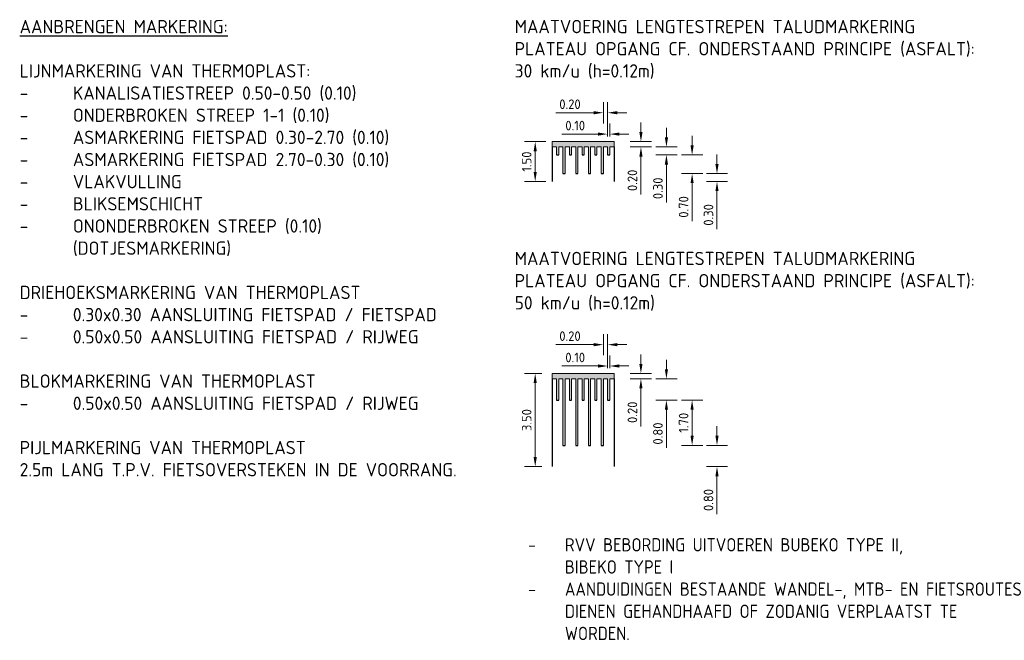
# Model space of a CAD drawing. Header units: metres. Extents: x 163543 to 168130, y 402678 to 405437.
# Tile 212 of 256: x 167216 to 167253, y 403367 to 403390. Entities that reach past the tile are written whole.
import ezdxf

# ---------------------------------------------------------------- set-up
doc = ezdxf.new("R2010")
doc.units = ezdxf.units.M
doc.layers.get('0').update_dxf_attribs({"lineweight": 25})
for name, color, linetype, lineweight in [('X-CA190022.004-UO-TXT_Legenda$0$N-WE-VW-MARKERING-G', 7, 'Continuous', 35), ('X-CA190022.004-UO-TXT_Legenda$0$X-XX-AL-M', 7, 'Continuous', 18), ('X-CA190022.004-UO-TXT_Legenda$0$X-XX-AL-T25', 7, 'Continuous', 25)]:
    doc.layers.add(name, color=color, linetype=linetype, lineweight=lineweight)
doc.styles.add('X-CA190022.004-UO-TXT_Legenda$0$NLCS-ISO-M200-T18', font='NLCS-ISO.ttf', dxfattribs={"height": 0.36})
doc.styles.add('X-CA190022.004-UO-TXT_Legenda$0$NLCS-ISO-M500-T25', font='NLCS-ISO.ttf', dxfattribs={"height": 1.25})
doc.dimstyles.new('X-CA190022.004-UO-TXT_Legenda$0$NLCS-M200-T18-PIJL_L2_H1', dxfattribs={"dimscale": 0.2, "dimtxt": 2.5, "dimasz": 1.8, "dimexe": 2, "dimexo": 2, "dimgap": 0.7, "dimtad": 1, "dimzin": 0, "dimdsep": 46, "dimtxsty": 'X-CA190022.004-UO-TXT_Legenda$0$NLCS-ISO-M200-T18', "dimcen": 0, "dimdle": 2, "dimclrd": 256, "dimclre": 256, "dimclrt": 10, "dimadec": 1, "dimazin": 0, "dimtfac": 1, "dimtdec": 3, "dimtofl": 0, "dimtmove": 0, "dimatfit": 3, "dimfxl": 2, "dimfxlon": 1, "dimtfillclr": 256, "dimtolj": 1, "dimtzin": 0, "dimlwd": -1, "dimlwe": -1, "dimarcsym": 0})

# ---------------------------------------------------------------- blocks, each defined once
blk = doc.blocks.new('*D720')
at = {"layer": 'X-CA190022.004-UO-TXT_Legenda$0$X-XX-AL-M', "transparency": 16777216}
for p, q in [((167239.532, 403385.943), (167239.532, 403386.303)), ((167239.132, 403385.583), (167239.932, 403385.583)), ((167239.132, 403385.383), (167239.932, 403385.383)), ((167239.532, 403385.023), (167239.532, 403383.591))]:
    blk.add_line(p, q, dxfattribs=at)
for points in [[(167239.472, 403385.943), (167239.592, 403385.943), (167239.532, 403385.583)], [(167239.472, 403385.023), (167239.592, 403385.023), (167239.532, 403385.383)]]:
    blk.add_solid(points, dxfattribs=at)
at = {"layer": 'X-CA190022.004-UO-TXT_Legenda$0$X-XX-AL-M', "transparency": 16777216, "insert": (167239.212, 403384.127), "char_height": 0.36, "attachment_point": 5, "rotation": 90, "style": 'X-CA190022.004-UO-TXT_Legenda$0$NLCS-ISO-M200-T18'}
blk.add_mtext('\\A1;0.20', dxfattribs=at)
blk = doc.blocks.new('*D721')
at = {"layer": 'X-CA190022.004-UO-TXT_Legenda$0$X-XX-AL-M', "transparency": 16777216}
for p, q in [((167238.28, 403385.783), (167238.28, 403386.268)), ((167238.36, 403385.783), (167238.36, 403386.268)), ((167237.92, 403385.868), (167236.56, 403385.868)), ((167238.72, 403385.868), (167239.08, 403385.868))]:
    blk.add_line(p, q, dxfattribs=at)
for points in [[(167237.92, 403385.928), (167237.92, 403385.808), (167238.28, 403385.868)], [(167238.72, 403385.928), (167238.72, 403385.808), (167238.36, 403385.868)]]:
    blk.add_solid(points, dxfattribs=at)
at = {"layer": 'X-CA190022.004-UO-TXT_Legenda$0$X-XX-AL-M', "transparency": 16777216, "insert": (167237.06, 403386.188), "char_height": 0.36, "attachment_point": 5, "style": 'X-CA190022.004-UO-TXT_Legenda$0$NLCS-ISO-M200-T18'}
blk.add_mtext('\\A1;0.10', dxfattribs=at)
blk = doc.blocks.new('*D722')
at = {"layer": 'X-CA190022.004-UO-TXT_Legenda$0$X-XX-AL-M', "transparency": 16777216}
for p, q in [((167238.12, 403386.271), (167238.12, 403387.071)), ((167238.28, 403386.271), (167238.28, 403387.071)), ((167237.76, 403386.671), (167236.328, 403386.671)), ((167238.64, 403386.671), (167239, 403386.671))]:
    blk.add_line(p, q, dxfattribs=at)
for points in [[(167237.76, 403386.731), (167237.76, 403386.611), (167238.12, 403386.671)], [(167238.64, 403386.731), (167238.64, 403386.611), (167238.28, 403386.671)]]:
    blk.add_solid(points, dxfattribs=at)
at = {"layer": 'X-CA190022.004-UO-TXT_Legenda$0$X-XX-AL-M', "transparency": 16777216, "insert": (167236.864, 403386.991), "char_height": 0.36, "attachment_point": 5, "style": 'X-CA190022.004-UO-TXT_Legenda$0$NLCS-ISO-M200-T18'}
blk.add_mtext('\\A1;0.20', dxfattribs=at)
blk = doc.blocks.new('*D723')
at = {"layer": 'X-CA190022.004-UO-TXT_Legenda$0$X-XX-AL-M', "transparency": 16777216}
for p, q in [((167235.956, 403385.583), (167235.156, 403385.583)), ((167235.556, 403385.223), (167235.556, 403384.443)), ((167235.956, 403384.083), (167235.156, 403384.083))]:
    blk.add_line(p, q, dxfattribs=at)
for points in [[(167235.496, 403385.223), (167235.616, 403385.223), (167235.556, 403385.583)], [(167235.496, 403384.443), (167235.616, 403384.443), (167235.556, 403384.083)]]:
    blk.add_solid(points, dxfattribs=at)
at = {"layer": 'X-CA190022.004-UO-TXT_Legenda$0$X-XX-AL-M', "transparency": 16777216, "insert": (167235.236, 403384.833), "char_height": 0.36, "attachment_point": 5, "rotation": 90, "style": 'X-CA190022.004-UO-TXT_Legenda$0$NLCS-ISO-M200-T18'}
blk.add_mtext('\\A1;1.50', dxfattribs=at)
blk = doc.blocks.new('*D1284')
at = {"layer": 'X-CA190022.004-UO-TXT_Legenda$0$X-XX-AL-M', "transparency": 16777216}
for p, q in [((167240.491, 403385.743), (167240.491, 403386.103)), ((167240.091, 403385.383), (167240.891, 403385.383)), ((167240.091, 403385.083), (167240.891, 403385.083)), ((167240.491, 403384.723), (167240.491, 403383.291))]:
    blk.add_line(p, q, dxfattribs=at)
for points in [[(167240.431, 403385.743), (167240.551, 403385.743), (167240.491, 403385.383)], [(167240.431, 403384.723), (167240.551, 403384.723), (167240.491, 403385.083)]]:
    blk.add_solid(points, dxfattribs=at)
at = {"layer": 'X-CA190022.004-UO-TXT_Legenda$0$X-XX-AL-M', "transparency": 16777216, "insert": (167240.171, 403383.827), "char_height": 0.36, "attachment_point": 5, "rotation": 90, "style": 'X-CA190022.004-UO-TXT_Legenda$0$NLCS-ISO-M200-T18'}
blk.add_mtext('\\A1;0.30', dxfattribs=at)
blk = doc.blocks.new('*D1285')
at = {"layer": 'X-CA190022.004-UO-TXT_Legenda$0$X-XX-AL-M', "transparency": 16777216}
for p, q in [((167241.457, 403385.443), (167241.457, 403385.803)), ((167241.057, 403385.083), (167241.857, 403385.083)), ((167241.057, 403384.383), (167241.857, 403384.383)), ((167241.457, 403384.023), (167241.457, 403382.591))]:
    blk.add_line(p, q, dxfattribs=at)
for points in [[(167241.397, 403385.443), (167241.517, 403385.443), (167241.457, 403385.083)], [(167241.397, 403384.023), (167241.517, 403384.023), (167241.457, 403384.383)]]:
    blk.add_solid(points, dxfattribs=at)
at = {"layer": 'X-CA190022.004-UO-TXT_Legenda$0$X-XX-AL-M', "transparency": 16777216, "insert": (167241.137, 403383.127), "char_height": 0.36, "attachment_point": 5, "rotation": 90, "style": 'X-CA190022.004-UO-TXT_Legenda$0$NLCS-ISO-M200-T18'}
blk.add_mtext('\\A1;0.70', dxfattribs=at)
blk = doc.blocks.new('*D724')
at = {"layer": 'X-CA190022.004-UO-TXT_Legenda$0$X-XX-AL-M', "transparency": 16777216}
for p, q in [((167239.532, 403377.219), (167239.532, 403377.579)), ((167239.132, 403376.859), (167239.932, 403376.859)), ((167239.132, 403376.659), (167239.932, 403376.659)), ((167239.532, 403376.299), (167239.532, 403374.867))]:
    blk.add_line(p, q, dxfattribs=at)
for points in [[(167239.472, 403377.219), (167239.592, 403377.219), (167239.532, 403376.859)], [(167239.472, 403376.299), (167239.592, 403376.299), (167239.532, 403376.659)]]:
    blk.add_solid(points, dxfattribs=at)
at = {"layer": 'X-CA190022.004-UO-TXT_Legenda$0$X-XX-AL-M', "transparency": 16777216, "insert": (167239.212, 403375.403), "char_height": 0.36, "attachment_point": 5, "rotation": 90, "style": 'X-CA190022.004-UO-TXT_Legenda$0$NLCS-ISO-M200-T18'}
blk.add_mtext('\\A1;0.20', dxfattribs=at)
blk = doc.blocks.new('*D725')
at = {"layer": 'X-CA190022.004-UO-TXT_Legenda$0$X-XX-AL-M', "transparency": 16777216}
for p, q in [((167238.28, 403377.059), (167238.28, 403377.544)), ((167238.36, 403377.059), (167238.36, 403377.544)), ((167237.92, 403377.144), (167236.56, 403377.144)), ((167238.72, 403377.144), (167239.08, 403377.144))]:
    blk.add_line(p, q, dxfattribs=at)
for points in [[(167237.92, 403377.204), (167237.92, 403377.084), (167238.28, 403377.144)], [(167238.72, 403377.204), (167238.72, 403377.084), (167238.36, 403377.144)]]:
    blk.add_solid(points, dxfattribs=at)
at = {"layer": 'X-CA190022.004-UO-TXT_Legenda$0$X-XX-AL-M', "transparency": 16777216, "insert": (167237.06, 403377.464), "char_height": 0.36, "attachment_point": 5, "style": 'X-CA190022.004-UO-TXT_Legenda$0$NLCS-ISO-M200-T18'}
blk.add_mtext('\\A1;0.10', dxfattribs=at)
blk = doc.blocks.new('*D726')
at = {"layer": 'X-CA190022.004-UO-TXT_Legenda$0$X-XX-AL-M', "transparency": 16777216}
for p, q in [((167238.12, 403377.547), (167238.12, 403378.347)), ((167238.28, 403377.547), (167238.28, 403378.347)), ((167237.76, 403377.947), (167236.328, 403377.947)), ((167238.64, 403377.947), (167239, 403377.947))]:
    blk.add_line(p, q, dxfattribs=at)
for points in [[(167237.76, 403378.007), (167237.76, 403377.887), (167238.12, 403377.947)], [(167238.64, 403378.007), (167238.64, 403377.887), (167238.28, 403377.947)]]:
    blk.add_solid(points, dxfattribs=at)
at = {"layer": 'X-CA190022.004-UO-TXT_Legenda$0$X-XX-AL-M', "transparency": 16777216, "insert": (167236.864, 403378.267), "char_height": 0.36, "attachment_point": 5, "style": 'X-CA190022.004-UO-TXT_Legenda$0$NLCS-ISO-M200-T18'}
blk.add_mtext('\\A1;0.20', dxfattribs=at)
blk = doc.blocks.new('*D727')
at = {"layer": 'X-CA190022.004-UO-TXT_Legenda$0$X-XX-AL-M', "transparency": 16777216}
for p, q in [((167235.8, 403376.859), (167235.156, 403376.859)), ((167235.556, 403376.499), (167235.556, 403373.719)), ((167235.8, 403373.359), (167235.156, 403373.359))]:
    blk.add_line(p, q, dxfattribs=at)
for points in [[(167235.496, 403376.499), (167235.616, 403376.499), (167235.556, 403376.859)], [(167235.496, 403373.719), (167235.616, 403373.719), (167235.556, 403373.359)]]:
    blk.add_solid(points, dxfattribs=at)
at = {"layer": 'X-CA190022.004-UO-TXT_Legenda$0$X-XX-AL-M', "transparency": 16777216, "insert": (167235.236, 403375.109), "char_height": 0.36, "attachment_point": 5, "rotation": 90, "style": 'X-CA190022.004-UO-TXT_Legenda$0$NLCS-ISO-M200-T18'}
blk.add_mtext('\\A1;3.50', dxfattribs=at)
blk = doc.blocks.new('*D1286')
at = {"layer": 'X-CA190022.004-UO-TXT_Legenda$0$X-XX-AL-M', "transparency": 16777216}
for p, q in [((167240.491, 403377.019), (167240.491, 403377.379)), ((167240.091, 403376.659), (167240.891, 403376.659)), ((167240.091, 403375.859), (167240.891, 403375.859)), ((167240.491, 403375.499), (167240.491, 403374.067))]:
    blk.add_line(p, q, dxfattribs=at)
for points in [[(167240.431, 403377.019), (167240.551, 403377.019), (167240.491, 403376.659)], [(167240.431, 403375.499), (167240.551, 403375.499), (167240.491, 403375.859)]]:
    blk.add_solid(points, dxfattribs=at)
at = {"layer": 'X-CA190022.004-UO-TXT_Legenda$0$X-XX-AL-M', "transparency": 16777216, "insert": (167240.171, 403374.603), "char_height": 0.36, "attachment_point": 5, "rotation": 90, "style": 'X-CA190022.004-UO-TXT_Legenda$0$NLCS-ISO-M200-T18'}
blk.add_mtext('\\A1;0.80', dxfattribs=at)
blk = doc.blocks.new('*D1274')
at = {"layer": 'X-CA190022.004-UO-TXT_Legenda$0$X-XX-AL-M', "transparency": 16777216}
for p, q in [((167241.057, 403375.859), (167241.857, 403375.859)), ((167241.457, 403375.499), (167241.457, 403374.519)), ((167241.057, 403374.159), (167241.857, 403374.159))]:
    blk.add_line(p, q, dxfattribs=at)
for points in [[(167241.397, 403375.499), (167241.517, 403375.499), (167241.457, 403375.859)], [(167241.397, 403374.519), (167241.517, 403374.519), (167241.457, 403374.159)]]:
    blk.add_solid(points, dxfattribs=at)
at = {"layer": 'X-CA190022.004-UO-TXT_Legenda$0$X-XX-AL-M', "transparency": 16777216, "insert": (167241.137, 403375.009), "char_height": 0.36, "attachment_point": 5, "rotation": 90, "style": 'X-CA190022.004-UO-TXT_Legenda$0$NLCS-ISO-M200-T18'}
blk.add_mtext('\\A1;1.70', dxfattribs=at)
blk = doc.blocks.new('*D1275')
at = {"layer": 'X-CA190022.004-UO-TXT_Legenda$0$X-XX-AL-M', "transparency": 16777216}
for p, q in [((167242.393, 403384.743), (167242.393, 403385.103)), ((167241.993, 403384.383), (167242.793, 403384.383)), ((167241.993, 403384.083), (167242.793, 403384.083)), ((167242.393, 403383.723), (167242.393, 403382.291))]:
    blk.add_line(p, q, dxfattribs=at)
for points in [[(167242.333, 403384.743), (167242.453, 403384.743), (167242.393, 403384.383)], [(167242.333, 403383.723), (167242.453, 403383.723), (167242.393, 403384.083)]]:
    blk.add_solid(points, dxfattribs=at)
at = {"layer": 'X-CA190022.004-UO-TXT_Legenda$0$X-XX-AL-M', "transparency": 16777216, "insert": (167242.073, 403382.827), "char_height": 0.36, "attachment_point": 5, "rotation": 90, "style": 'X-CA190022.004-UO-TXT_Legenda$0$NLCS-ISO-M200-T18'}
blk.add_mtext('\\A1;0.30', dxfattribs=at)
blk = doc.blocks.new('*D658')
at = {"layer": 'X-CA190022.004-UO-TXT_Legenda$0$X-XX-AL-M', "transparency": 16777216}
for p, q in [((167242.393, 403374.519), (167242.393, 403374.879)), ((167241.993, 403374.159), (167242.793, 403374.159)), ((167241.993, 403373.359), (167242.793, 403373.359)), ((167242.393, 403372.999), (167242.393, 403371.567))]:
    blk.add_line(p, q, dxfattribs=at)
for points in [[(167242.333, 403374.519), (167242.453, 403374.519), (167242.393, 403374.159)], [(167242.333, 403372.999), (167242.453, 403372.999), (167242.393, 403373.359)]]:
    blk.add_solid(points, dxfattribs=at)
at = {"layer": 'X-CA190022.004-UO-TXT_Legenda$0$X-XX-AL-M', "transparency": 16777216, "insert": (167242.073, 403372.103), "char_height": 0.36, "attachment_point": 5, "rotation": 90, "style": 'X-CA190022.004-UO-TXT_Legenda$0$NLCS-ISO-M200-T18'}
blk.add_mtext('\\A1;0.80', dxfattribs=at)

msp = doc.modelspace()

# ---------------------------------------------------------------- hatches: boundary and pattern name
at = {"layer": 'X-CA190022.004-UO-TXT_Legenda$0$N-WE-VW-MARKERING-G', "lineweight": 0}
h = msp.add_hatch(color=256, dxfattribs=at)
h.dxf.hatch_style = 1
h.paths.add_polyline_path([(167238.52, 403385.583), (167236.2, 403385.583), (167236.2, 403385.383), (167236.36, 403385.383), (167236.36, 403385.083), (167236.44, 403385.083), (167236.44, 403385.383), (167236.6, 403385.383), (167236.6, 403384.383), (167236.68, 403384.383), (167236.68, 403385.383), (167236.84, 403385.383), (167236.84, 403385.083), (167236.92, 403385.083), (167236.92, 403385.383), (167237.08, 403385.383), (167237.08, 403384.383), (167237.16, 403384.383), (167237.16, 403385.383), (167237.32, 403385.383), (167237.32, 403385.083), (167237.4, 403385.083), (167237.4, 403385.383), (167237.56, 403385.383), (167237.56, 403384.383), (167237.64, 403384.383), (167237.64, 403385.383), (167237.8, 403385.383), (167237.8, 403385.083), (167237.88, 403385.083), (167237.88, 403385.383), (167238.04, 403385.383), (167238.04, 403384.383), (167238.12, 403384.383), (167238.12, 403385.383), (167238.28, 403385.383), (167238.28, 403385.083), (167238.36, 403385.083), (167238.36, 403385.383), (167238.52, 403385.383)])
h = msp.add_hatch(color=256, dxfattribs=at)
h.dxf.hatch_style = 1
h.paths.add_polyline_path([(167236.2, 403376.859), (167236.2, 403376.659), (167236.36, 403376.659), (167236.36, 403375.859), (167236.44, 403375.859), (167236.44, 403376.659), (167236.6, 403376.659), (167236.6, 403374.159), (167236.68, 403374.159), (167236.68, 403376.659), (167236.84, 403376.659), (167236.84, 403375.859), (167236.92, 403375.859), (167236.92, 403376.659), (167237.08, 403376.659), (167237.08, 403374.159), (167237.16, 403374.159), (167237.16, 403376.659), (167237.32, 403376.659), (167237.32, 403375.859), (167237.4, 403375.859), (167237.4, 403376.659), (167237.56, 403376.659), (167237.56, 403374.159), (167237.64, 403374.159), (167237.64, 403376.659), (167237.8, 403376.659), (167237.8, 403375.859), (167237.88, 403375.859), (167237.88, 403376.659), (167238.04, 403376.659), (167238.04, 403374.159), (167238.12, 403374.159), (167238.12, 403376.659), (167238.28, 403376.659), (167238.28, 403375.859), (167238.36, 403375.859), (167238.36, 403376.659), (167238.52, 403376.659), (167238.52, 403376.859)])

# ---------------------------------------------------------------- linework, layer by layer
at = {"color": 7, "flags": 128}
for points in [[(167236.2, 403385.383), (167236.2, 403384.083)], [(167236.36, 403385.083), (167236.44, 403385.083)], [(167236.84, 403385.083), (167236.92, 403385.083)], [(167237.32, 403385.083), (167237.4, 403385.083)], [(167237.8, 403385.083), (167237.88, 403385.083)], [(167238.28, 403385.083), (167238.36, 403385.083)], [(167238.52, 403385.383), (167238.52, 403384.083)], [(167236.6, 403384.383), (167236.68, 403384.383)], [(167237.08, 403384.383), (167237.16, 403384.383)], [(167237.56, 403384.383), (167237.64, 403384.383)], [(167238.04, 403384.383), (167238.12, 403384.383)], [(167236.2, 403376.659), (167236.2, 403373.359)], [(167238.52, 403376.659), (167238.52, 403373.359)], [(167236.36, 403375.859), (167236.44, 403375.859)], [(167236.84, 403375.859), (167236.92, 403375.859)], [(167237.32, 403375.859), (167237.4, 403375.859)], [(167237.8, 403375.859), (167237.88, 403375.859)], [(167238.28, 403375.859), (167238.36, 403375.859)], [(167236.6, 403374.159), (167236.68, 403374.159)], [(167237.08, 403374.159), (167237.16, 403374.159)], [(167237.56, 403374.159), (167237.64, 403374.159)], [(167238.04, 403374.159), (167238.12, 403374.159)]]:
    msp.add_lwpolyline(points, dxfattribs=at)
at = {"layer": 'X-CA190022.004-UO-TXT_Legenda$0$N-WE-VW-MARKERING-G', "lineweight": 0}
for points in [[(167238.36, 403385.083), (167238.36, 403385.383), (167238.52, 403385.383), (167238.52, 403385.583), (167236.2, 403385.583), (167236.2, 403385.383), (167236.36, 403385.383), (167236.36, 403385.083)], [(167236.44, 403385.083), (167236.44, 403385.383), (167236.6, 403385.383), (167236.6, 403384.383)], [(167236.68, 403384.383), (167236.68, 403385.383), (167236.84, 403385.383), (167236.84, 403385.083)], [(167236.92, 403385.083), (167236.92, 403385.383), (167237.08, 403385.383), (167237.08, 403384.383)], [(167237.16, 403384.383), (167237.16, 403385.383), (167237.32, 403385.383), (167237.32, 403385.083)], [(167237.4, 403385.083), (167237.4, 403385.383), (167237.56, 403385.383), (167237.56, 403384.383)], [(167237.64, 403384.383), (167237.64, 403385.383), (167237.8, 403385.383), (167237.8, 403385.083)], [(167237.88, 403385.083), (167237.88, 403385.383), (167238.04, 403385.383), (167238.04, 403384.383)], [(167238.12, 403384.383), (167238.12, 403385.383), (167238.28, 403385.383), (167238.28, 403385.083)], [(167238.36, 403375.859), (167238.36, 403376.659), (167238.52, 403376.659), (167238.52, 403376.859), (167236.2, 403376.859), (167236.2, 403376.659), (167236.36, 403376.659), (167236.36, 403375.859)], [(167236.44, 403375.859), (167236.44, 403376.659), (167236.6, 403376.659), (167236.6, 403374.159)], [(167236.68, 403374.159), (167236.68, 403376.659), (167236.84, 403376.659), (167236.84, 403375.859)], [(167236.92, 403375.859), (167236.92, 403376.659), (167237.08, 403376.659), (167237.08, 403374.159)], [(167237.16, 403374.159), (167237.16, 403376.659), (167237.32, 403376.659), (167237.32, 403375.859)], [(167237.4, 403375.859), (167237.4, 403376.659), (167237.56, 403376.659), (167237.56, 403374.159)], [(167237.64, 403374.159), (167237.64, 403376.659), (167237.8, 403376.659), (167237.8, 403375.859)], [(167237.88, 403375.859), (167237.88, 403376.659), (167238.04, 403376.659), (167238.04, 403374.159)], [(167238.12, 403374.159), (167238.12, 403376.659), (167238.28, 403376.659), (167238.28, 403375.859)]]:
    msp.add_lwpolyline(points, dxfattribs=at)

# ---------------------------------------------------------------- texts
at = {"layer": 'X-CA190022.004-UO-TXT_Legenda$0$X-XX-AL-T25', "char_height": 0.5, "attachment_point": 1, "style": 'X-CA190022.004-UO-TXT_Legenda$0$NLCS-ISO-M500-T25'}
for s, width, insert in [('{\\fNLCS-ISO|b1|i0|c0|p34;\\LAANBRENGEN MARKERING:\\P}\\PLIJNMARKERING VAN THERMOPLAST: \\P-^IKANALISATIESTREEP 0.50-0.50 (0.10)\\P-^IONDERBROKEN STREEP 1-1 (0.10)\\P-^IASMARKERING FIETSPAD 0.30-2.70 (0.10)\\P-^IASMARKERING FIETSPAD 2.70-0.30 (0.10)\\P-^IVLAKVULLING\\P-^IBLIKSEMSCHICHT\\P-^IONONDERBROKEN STREEP (0.10) \\P^I(DOTJESMARKERING)\\P\\PDRIEHOEKSMARKERING VAN THERMOPLAST\\P-^I0.30x0.30 AANSLUITING FIETSPAD / FIETSPAD\\P-^I0.50x0.50 AANSLUITING FIETSPAD / RIJWEG\\P\\PBLOKMARKERING VAN THERMOPLAST\\P-^I0.50x0.50 AANSLUITING FIETSPAD / RIJWEG \\P \\PPIJLMARKERING VAN THERMOPLAST\\P2.5m LANG T.P.V. FIETSOVERSTEKEN IN DE VOORRANG.', 20.10258, (167216.168, 403390.162)), ('MAATVOERING LENGTESTREPEN TALUDMARKERING\\PPLATEAU OPGANG CF. ONDERSTAAND PRINCIPE (ASFALT):\\P30 km/u (h=0.12m)', 20.10258, (167234.784, 403390.162)), ('MAATVOERING LENGTESTREPEN TALUDMARKERING\\PPLATEAU OPGANG CF. ONDERSTAAND PRINCIPE (ASFALT):\\P50 km/u (h=0.12m)', 20.10258, (167234.784, 403381.438)), ('\\pxi-3,l4,t4;-^IRVV BEBORDING UITVOEREN BUBEKO TYPE II, \\P\\pi0,l0,tz;^IBIBEKO TYPE I\\P\\pi-3,l4,t4;-^IAANDUIDINGEN BESTAANDE WANDEL-, MTB- EN FIETSROUTES DIENEN GEHANDHAAFD OF ZODANIG VERPLAATST TE WORDEN.', 20.60302, (167234.784, 403370.668))]:
    msp.add_mtext_dynamic_manual_height_columns(s, width=width, gutter_width=2.5, heights=[0], dxfattribs=dict(at, insert=insert))

# ---------------------------------------------------------------- dimensions: what is measured, and where the dimension line sits
at = {"layer": 'X-CA190022.004-UO-TXT_Legenda$0$X-XX-AL-M'}
for base, p1, p2, text, picture, middle in [((167238.12, 403386.671), (167238.28, 403384.863), (167238.12, 403384.863), '0.20', '*D722', (167236.864, 403386.991)), ((167238.28, 403385.868), (167238.36, 403385.383), (167238.28, 403385.383), '0.10', '*D721', (167237.06, 403386.188)), ((167238.12, 403377.947), (167238.28, 403375.639), (167238.12, 403375.639), '0.20', '*D726', (167236.864, 403378.267)), ((167238.28, 403377.144), (167238.36, 403376.659), (167238.28, 403376.659), '0.10', '*D725', (167237.06, 403377.464))]:
    dim = msp.add_linear_dim(base=base, p1=p1, p2=p2, text=text, dimstyle='X-CA190022.004-UO-TXT_Legenda$0$NLCS-M200-T18-PIJL_L2_H1', override={"dimclrt": 256}, dxfattribs=at)
    dim.commit()
    dim.dimension.update_dxf_attribs({"geometry": picture, "text_midpoint": middle})
for base, p1, p2, picture, middle in [((167239.532, 403385.383), (167238.52, 403385.583), (167238.52, 403385.383), '*D720', (167239.212, 403384.127)), ((167239.532, 403376.659), (167238.52, 403376.859), (167238.52, 403376.659), '*D724', (167239.212, 403375.403))]:
    dim = msp.add_linear_dim(base=base, p1=p1, p2=p2, angle=90, text='0.20', dimstyle='X-CA190022.004-UO-TXT_Legenda$0$NLCS-M200-T18-PIJL_L2_H1', override={"dimclrt": 256}, dxfattribs=at)
    dim.commit()
    dim.dimension.update_dxf_attribs({"geometry": picture, "text_midpoint": middle})
for base, p1, p2, picture, middle in [((167240.491, 403385.083), (167238.36, 403385.383), (167238.36, 403385.083), '*D1284', (167240.171, 403383.827)), ((167235.556, 403384.083), (167239.182, 403385.583), (167239.182, 403384.083), '*D723', (167235.236, 403384.833)), ((167241.457, 403384.383), (167238.28, 403385.083), (167238.28, 403384.383), '*D1285', (167241.137, 403383.127)), ((167242.393, 403384.083), (167238.52, 403384.383), (167238.52, 403384.083), '*D1275', (167242.073, 403382.827)), ((167240.491, 403375.859), (167238.36, 403376.659), (167238.36, 403375.859), '*D1286', (167240.171, 403374.603)), ((167235.556, 403373.359), (167236.2, 403376.859), (167236.2, 403373.359), '*D727', (167235.236, 403375.109)), ((167241.457, 403374.159), (167238.28, 403375.859), (167238.28, 403374.159), '*D1274', (167241.137, 403375.009)), ((167242.393, 403373.359), (167238.52, 403374.159), (167238.52, 403373.359), '*D658', (167242.073, 403372.103))]:
    dim = msp.add_linear_dim(base=base, p1=p1, p2=p2, angle=90, dimstyle='X-CA190022.004-UO-TXT_Legenda$0$NLCS-M200-T18-PIJL_L2_H1', override={"dimclrt": 256}, dxfattribs=at)
    dim.commit()
    dim.dimension.update_dxf_attribs({"geometry": picture, "text_midpoint": middle})

doc.saveas('drawing.dxf')
